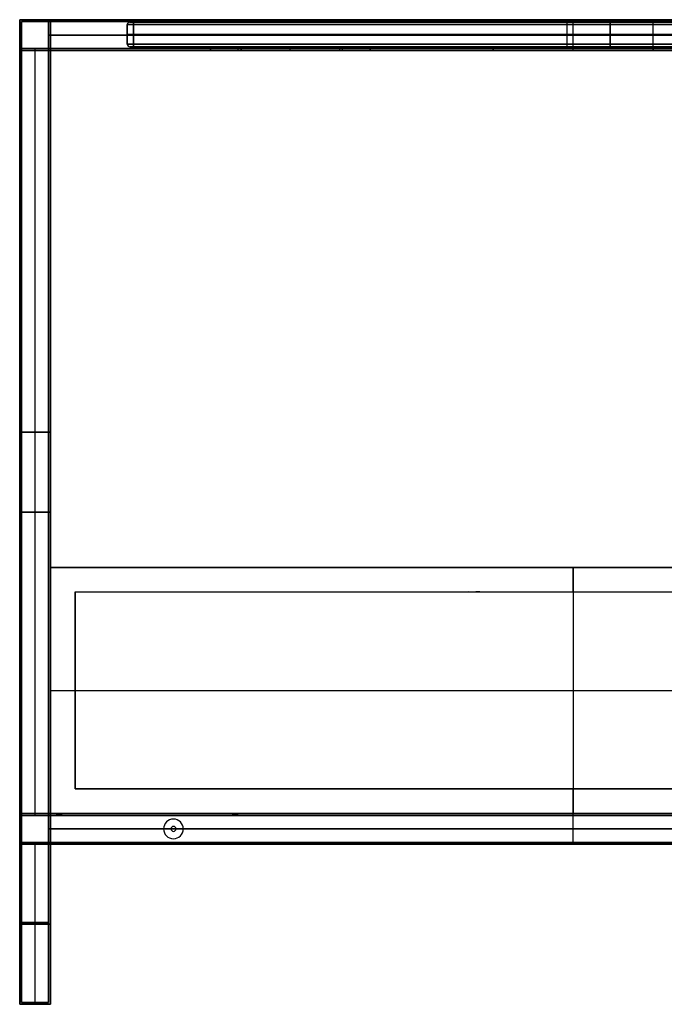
# Model space of a CAD drawing. Header units: millimetres. Extents: x 0 to 900, y 0 to 800.
# Tile 1 of 2: x 0 to 524, y 0 to 800. Entities that reach past the tile are written whole.
import ezdxf

# ---------------------------------------------------------------- set-up
doc = ezdxf.new("R2010")
doc.units = ezdxf.units.MM
doc.header["$MEASUREMENT"] = 0
doc.layers.add('Predefinito', color=7, linetype='Continuous', true_color=0x000000)

# ---------------------------------------------------------------- blocks, each defined once
blk = doc.blocks.new('PIANO MISURA 90 2018')
at = {"layer": 'Predefinito'}
for p, q in [((-392.5, 2), (-392.5, 18)), ((-390.5, 20), (-35, 20)), ((-35, 0), (-35, 20)), ((0, 20, -35), (0, 0, -35)), ((0, 0, 35), (0, 20, 35)), ((0, 20, 245.5), (0, 20, 35)), ((0, 20, -35), (0, 20, -245.5)), ((0, 2, 247.5), (0, 18, 247.5)), ((0, 2, -247.5), (0, 18, -247.5)), ((35, 20), (390.5, 20)), ((35, 0), (35, 20)), ((392.5, 2), (392.5, 18)), ((-392.5, 10, 242.5), (-392.5, 10, -242.5)), ((387.5, 10, 247.5), (-387.5, 10, 247.5)), ((-387.5, 10, -247.5), (387.5, 10, -247.5)), ((392.5, 10, -242.5), (392.5, 10, 242.5)), ((-390.5, 0), (-35, 0)), ((0, 0, 245.5), (0, 0, 35)), ((0, 0, -35), (0, 0, -245.5)), ((35, 0), (390.5, 0))]:
    blk.add_line(p, q, dxfattribs=at)
for centre, start, end in [((-390.5, 18, 242.5), 90, 180), ((-390.5, 18, -242.5), 90, 180), ((-390.5, 18), 90, 180), ((390.5, 18, 242.5), 360, 90), ((390.5, 18, -242.5), 360, 90), ((390.5, 18), 0, 90), ((-390.5, 2, 242.5), 180, 270), ((-390.5, 2, -242.5), 180, 270), ((-390.5, 2), 180, 270), ((390.5, 2, 242.5), 270, 0), ((390.5, 2, -242.5), 270, 0), ((390.5, 2), 270, 0)]:
    blk.add_arc(centre, 2, start, end, dxfattribs=at)
at = {"layer": 'Predefinito', "extrusion": (0, 1, 0)}
for centre, radius, start, end in [((387.5, -242.5, 18), 5, 270, 0), ((387.5, 242.5, 18), 5, 360, 90), ((387.5, -242.5, 20), 3, 270, 0), ((387.5, 242.5, 20), 3, 0, 90), ((387.5, -242.5, 20), 3, 270, 0), ((0, 0, 20), 35, 270, 90), ((0, 0, 20), 35, 90, 270), ((-387.5, 242.5, 20), 3, 90, 180), ((-387.5, 242.5, 20), 3, 90, 180), ((-387.5, -242.5, 20), 3, 180, 270), ((-387.5, -242.5, 18), 5, 180, 270), ((-387.5, 242.5, 18), 5, 90, 180), ((387.5, -242.5, 10), 5, 270, 0), ((387.5, 242.5, 10), 5, 0, 90), ((0, 0, 10), 35, 270, 90), ((0, 0, 10), 35, 90, 270), ((-387.5, -242.5, 10), 5, 180, 270), ((-387.5, 242.5, 10), 5, 90, 180), ((387.5, 242.5), 3, 0, 90), ((387.5, -242.5), 3, 270, 0), ((-387.5, 242.5), 3, 90, 180), ((-387.5, -242.5), 3, 180, 270)]:
    blk.add_arc(centre, radius, start, end, dxfattribs=at)
at = {"layer": 'Predefinito', "extrusion": (4.47746e-29, 1, -1.18424e-15)}
blk.add_arc((387.5, 242.5, 20), 3, 0, 90, dxfattribs=at)
at = {"layer": 'Predefinito', "extrusion": (1, 0, -2.84217e-14)}
for centre, start, end in [((18, 245.5, -387.5), 0, 90), ((18, -245.5, 387.5), 270, 0), ((2, 245.5, -387.5), 90, 180), ((2, -245.5, 387.5), 180, 270)]:
    blk.add_arc(centre, 2, start, end, dxfattribs=at)
at = {"layer": 'Predefinito', "extrusion": (1, 0, 2.84217e-14)}
for centre, start, end in [((18, -245.5, -387.5), 270, 0), ((18, 245.5, 387.5), 0, 90), ((2, -245.5, -387.5), 180, 270), ((2, 245.5, 387.5), 90, 180)]:
    blk.add_arc(centre, 2, start, end, dxfattribs=at)
at = {"layer": 'Predefinito', "extrusion": (1, 0, 0)}
for centre, start, end in [((18, 245.5), 0, 90), ((18, -245.5), 270, 0), ((2, 245.5), 90, 180), ((2, -245.5), 180, 270)]:
    blk.add_arc(centre, 2, start, end, dxfattribs=at)
at = {"layer": 'Predefinito', "extrusion": (-4.47746e-29, 1, 1.18424e-15)}
blk.add_arc((-387.5, -242.5, 20), 3, 180, 270, dxfattribs=at)
at = {"layer": 'Predefinito', "extrusion": (1.77636e-16, 1, 0)}
blk.add_arc((387.5, 242.5, 2), 5, 0, 90, dxfattribs=at)
at = {"layer": 'Predefinito', "extrusion": (1.77636e-16, 1, 2.98844e-33)}
blk.add_arc((387.5, -242.5, 2), 5, 270, 0, dxfattribs=at)
at = {"layer": 'Predefinito', "extrusion": (3.94746e-16, 1, -2.96059e-16)}
blk.add_arc((387.5, 242.5), 3, 0, 90, dxfattribs=at)
at = {"layer": 'Predefinito', "extrusion": (3.94746e-16, 1, 2.96059e-16)}
blk.add_arc((387.5, -242.5), 3, 270, 0, dxfattribs=at)
at = {"layer": 'Predefinito', "extrusion": (-1.77636e-16, 1, -2.98844e-33)}
blk.add_arc((-387.5, 242.5, 2), 5, 90, 180, dxfattribs=at)
at = {"layer": 'Predefinito', "extrusion": (-1.77636e-16, 1, 0)}
blk.add_arc((-387.5, -242.5, 2), 5, 180, 270, dxfattribs=at)
at = {"layer": 'Predefinito', "extrusion": (-3.94746e-16, 1, -2.96059e-16)}
blk.add_arc((-387.5, 242.5), 3, 90, 180, dxfattribs=at)
at = {"layer": 'Predefinito', "extrusion": (-3.94746e-16, 1, 2.96059e-16)}
blk.add_arc((-387.5, -242.5), 3, 180, 270, dxfattribs=at)
at = {"layer": 'Predefinito', "extrusion": (0, 1, 7.0434e-34)}
blk.add_arc((0, 0), 35, 270, 90, dxfattribs=at)
at = {"layer": 'Predefinito', "extrusion": (0, 1, -7.0434e-34)}
blk.add_arc((0, 0), 35, 90, 270, dxfattribs=at)
at = {"layer": 'Predefinito'}
for points in [[(-392.5, 2, -242.5), (-392.5, 10, -242.5), (-392.5, 18, -242.5)], [(-392.5, 18, 242.5), (-392.5, 10, 242.5), (-392.5, 2, 242.5)], [(-392.5, 18, -242.5), (-392.5, 18), (-392.5, 18, 242.5)], [(-390.5, 20, 242.5), (-390.5, 20), (-390.5, 20, -242.5)], [(-387.5, 20, -245.5), (0, 20, -245.5), (387.5, 20, -245.5)], [(387.5, 20, 245.5), (0, 20, 245.5), (-387.5, 20, 245.5)], [(-387.5, 18, 247.5), (0, 18, 247.5), (387.5, 18, 247.5)], [(-387.5, 2, 247.5), (-387.5, 10, 247.5), (-387.5, 18, 247.5)], [(-387.5, 18, -247.5), (-387.5, 10, -247.5), (-387.5, 2, -247.5)], [(387.5, 18, -247.5), (0, 18, -247.5), (-387.5, 18, -247.5)], [(387.5, 18, 247.5), (387.5, 10, 247.5), (387.5, 2, 247.5)], [(387.5, 2, -247.5), (387.5, 10, -247.5), (387.5, 18, -247.5)], [(390.5, 20, -242.5), (390.5, 20), (390.5, 20, 242.5)], [(392.5, 18, -242.5), (392.5, 10, -242.5), (392.5, 2, -242.5)], [(392.5, 18, 242.5), (392.5, 18), (392.5, 18, -242.5)], [(392.5, 2, 242.5), (392.5, 10, 242.5), (392.5, 18, 242.5)], [(-392.5, 2, 242.5), (-392.5, 2), (-392.5, 2, -242.5)], [(-390.5, 0, 242.5), (-390.5, 0), (-390.5, 0, -242.5)], [(387.5, 2, 247.5), (0, 2, 247.5), (-387.5, 2, 247.5)], [(-387.5, 2, -247.5), (0, 2, -247.5), (387.5, 2, -247.5)], [(-387.5, 0, -245.5), (0, 0, -245.5), (387.5, 0, -245.5)], [(387.5, 0, 245.5), (0, 0, 245.5), (-387.5, 0, 245.5)], [(390.5, 0, -242.5), (390.5, 0), (390.5, 0, 242.5)], [(392.5, 2, -242.5), (392.5, 2), (392.5, 2, 242.5)]]:
    blk.add_open_spline(points, degree=2, dxfattribs=at)
blk = doc.blocks.new('struttura STAND90 2018')
at = {"layer": 'Predefinito'}
for p, q in [((0, 800), (25, 800)), ((0, 775), (0, 800)), ((1.5, 798.5), (23.5, 798.5)), ((1.5, 776.5), (1.5, 798.5)), ((23.5, 776.5), (23.5, 798.5)), ((25, 775), (25, 800)), ((450, 775, 275), (450, 800, 275)), ((450, 775, -275), (450, 800, -275)), ((450, 800, 275), (450, 800, 250)), ((450, 800, -250), (450, 800, -275)), ((450, 778, -250), (450, 800, -250)), ((450, 778, 250), (450, 800, 250)), ((450, 776.5, 273.5), (450, 798.5, 273.5)), ((450, 776.5, -273.5), (450, 798.5, -273.5)), ((450, 798.5, 273.5), (450, 798.5, 251.5)), ((450, 798.5, -251.5), (450, 798.5, -273.5)), ((450, 776.5, -251.5), (450, 798.5, -251.5)), ((450, 776.5, 251.5), (450, 798.5, 251.5)), ((23.5, 787.5, -251.5), (23.5, 787.5, 251.5)), ((23.5, 787.5, -251.5), (876.5, 787.5, -251.5)), ((876.5, 787.5, 251.5), (23.5, 787.5, 251.5)), ((25, 787.5, -250), (25, 787.5, 250)), ((25, 787.5, -250), (875, 787.5, -250)), ((875, 787.5, 250), (25, 787.5, 250)), ((1.5, 776.5), (23.5, 776.5)), ((12.5, 153.5, 251.5), (12.5, 776.5, 251.5)), ((12.5, 153.5, -251.5), (12.5, 776.5, -251.5)), ((12.5, 776.5, 251.5), (12.5, 776.5, -251.5)), ((23.5, 153.5, -262.5), (23.5, 776.5, -262.5)), ((23.5, 776.5, -262.5), (876.5, 776.5, -262.5)), ((23.5, 776.5, 262.5), (876.5, 776.5, 262.5)), ((155, 775, 237.5), (155, 778, 237.5)), ((155, 778, 237.5), (285, 778, 237.5)), ((155, 775, -237.5), (155, 778, -237.5)), ((155, 778, -237.5), (285, 778, -237.5)), ((285, 776.5, 225), (155, 776.5, 225)), ((155, 776.5, 225), (155, 776.5, 250)), ((155, 776.5, -250), (155, 776.5, -225)), ((155, 776.5, -225), (285, 776.5, -225)), ((177.5, 775, 243), (177.5, 778, 243)), ((177.5, 775, -243), (177.5, 778, -243)), ((260, 776.5, 240.5), (180, 776.5, 240.5)), ((180, 776.5, 245.5), (260, 776.5, 245.5)), ((260, 776.5, -245.5), (180, 776.5, -245.5)), ((180, 776.5, -240.5), (260, 776.5, -240.5)), ((220, 775, 225), (220, 778, 225)), ((220, 778, 225), (220, 778, 240.5)), ((220, 778, 245.5), (220, 778, 250)), ((220, 775, -225), (220, 778, -225)), ((220, 778, -250), (220, 778, -245.5)), ((220, 778, -240.5), (220, 778, -225)), ((220, 775, 240.5), (220, 778, 240.5)), ((220, 775, 245.5), (220, 778, 245.5)), ((220, 775, -245.5), (220, 778, -245.5)), ((220, 775, -240.5), (220, 778, -240.5)), ((260, 778, 245.5), (260, 775, 245.5)), ((260, 778, -240.5), (260, 775, -240.5)), ((262.5, 775, 243), (262.5, 778, 243)), ((262.5, 775, -243), (262.5, 778, -243)), ((285, 775, 237.5), (285, 778, 237.5)), ((285, 775, -237.5), (285, 778, -237.5)), ((285, 776.5, 250), (285, 776.5, 225)), ((285, 776.5, -225), (285, 776.5, -250)), ((385, 775, 237.5), (385, 778, 237.5)), ((385, 778, 237.5), (515, 778, 237.5)), ((385, 775, -237.5), (385, 778, -237.5)), ((385, 778, -237.5), (515, 778, -237.5)), ((385, 776.5, 225), (385, 776.5, 250)), ((515, 776.5, 225), (385, 776.5, 225)), ((385, 776.5, -250), (385, 776.5, -225)), ((385, 776.5, -225), (515, 776.5, -225)), ((450, 775, 225), (450, 778, 225)), ((450, 778, 250), (450, 778, 225)), ((450, 775, -225), (450, 778, -225)), ((450, 778, -225), (450, 778, -250)), ((450, 776.5, -251.5), (450, 776.5, -273.5)), ((450, 776.5, 273.5), (450, 776.5, 251.5)), ((515, 778, 237.5), (515, 775, 237.5)), ((515, 778, -237.5), (515, 775, -237.5)), ((515, 776.5, 225), (515, 776.5, 250)), ((515, 776.5, -250), (515, 776.5, -225)), ((0, 775), (25, 775)), ((12.5, 155, 250), (12.5, 775, 250)), ((12.5, 155, -250), (12.5, 775, -250)), ((12.5, 775, 250), (12.5, 775, -250)), ((25, 155, -262.5), (25, 775, -262.5)), ((155, 775, -250), (285, 775, -250)), ((155, 775, 250), (285, 775, 250)), ((385, 775, -250), (515, 775, -250)), ((385, 775, 250), (515, 775, 250)), ((450, 775, -225), (450, 775, -275)), ((450, 775, 275), (450, 775, 225)), ((25, 465, 250), (0, 465, 250)), ((0, 465, -250), (25, 465, -250)), ((23.5, 465, 251.5), (1.5, 465, 251.5)), ((1.5, 465, -251.5), (23.5, 465, -251.5)), ((23.5, 465, -273.5), (23.5, 465, -251.5)), ((25, 465, -275), (25, 465, -250)), ((23.5, 400, 273.5), (1.5, 400, 273.5)), ((1.5, 400, -273.5), (23.5, 400, -273.5)), ((1.5, 400, -273.5), (1.5, 400, -251.5)), ((1.5, 400, 251.5), (1.5, 400, 273.5)), ((25, 400, 275), (0, 400, 275)), ((0, 400, -275), (25, 400, -275)), ((0, 400, -275), (0, 400, -250)), ((0, 400, 250), (0, 400, 275)), ((23.5, 389, 251.5), (23.5, 389, 273.5)), ((25, 387.5, 250), (25, 387.5, 275)), ((0, 130), (0, 155)), ((0, 155), (25, 155)), ((1.5, 131.5), (1.5, 153.5)), ((1.5, 153.5), (23.5, 153.5)), ((23.5, 131.5, -50), (23.5, 153.5, -50)), ((23.5, 131.5, 223.5), (23.5, 153.5, 223.5)), ((23.5, 153.5, -262.5), (173, 153.5, -262.5)), ((25, 130, -50), (25, 155, -50)), ((25, 130, 225), (25, 155, 225)), ((25, 155, -262.5), (173, 155, -262.5)), ((30, 155, 162.5), (30, 153.5, 162.5)), ((32, 153.5, 164.5), (32, 155, 164.5)), ((32, 155, 160.5), (32, 153.5, 160.5)), ((34, 155, 162.5), (34, 153.5, 162.5)), ((173, 155, -262.5), (173, 153.5, -262.5)), ((175, 153.5, -260.5), (175, 155, -260.5)), ((175, 155, -264.5), (175, 153.5, -264.5)), ((177, 155, -262.5), (723, 155, -262.5)), ((177, 155, -262.5), (177, 153.5, -262.5)), ((177, 153.5, -262.5), (723, 153.5, -262.5)), ((450, 130, -275), (450, 155, -275)), ((450, 155, 175), (450, 155, 150)), ((450, 130, 175), (450, 155, 175)), ((450, 130, 150), (450, 155, 150)), ((450, 130, -250), (450, 155, -250)), ((450, 155, -250), (450, 155, -275)), ((450, 131.5, -273.5), (450, 153.5, -273.5)), ((450, 153.5, 173.5), (450, 153.5, 151.5)), ((450, 131.5, 173.5), (450, 153.5, 173.5)), ((450, 131.5, 151.5), (450, 153.5, 151.5)), ((450, 131.5, -251.5), (450, 153.5, -251.5)), ((450, 153.5, -251.5), (450, 153.5, -273.5)), ((125, 150.5, -251.5), (125, 150.5, -250)), ((125, 144.5, -275), (125, 144.5, -273.5)), ((23.5, 142.5, -251.5), (23.5, 142.5, 151.5)), ((876.5, 142.5, 173.5), (23.5, 142.5, 173.5)), ((23.5, 142.5, 151.5), (876.5, 142.5, 151.5)), ((117, 142.5, -251.5), (23.5, 142.5, -251.5)), ((25, 142.5, -250), (25, 142.5, 150)), ((875, 142.5, 175), (25, 142.5, 175)), ((25, 142.5, 150), (875, 142.5, 150)), ((117, 142.5, -250), (25, 142.5, -250)), ((117, 142.5, -250), (117, 142.5, -251.5)), ((123, 142.5, -273.5), (123, 142.5, -275)), ((125, 140.5, -275), (125, 140.5, -273.5)), ((127, 142.5, -275), (127, 142.5, -273.5)), ((133, 142.5, -251.5), (133, 142.5, -250)), ((767, 142.5, -250), (133, 142.5, -250)), ((767, 142.5, -251.5), (133, 142.5, -251.5)), ((0, 130), (25, 130)), ((1.5, 131.5), (23.5, 131.5)), ((12.5, 1.5, 251.5), (12.5, 131.5, 251.5)), ((12.5, 1.5, -251.5), (12.5, 131.5, -251.5)), ((12.5, 0, 250), (12.5, 130, 250)), ((12.5, 0, -250), (12.5, 130, -250)), ((23.5, 1.5, -262.5), (23.5, 131.5, -262.5)), ((23.5, 131.5, -262.5), (170, 131.5, -262.5)), ((25, 0, -262.5), (25, 130, -262.5)), ((25, 130, -262.5), (170, 130, -262.5)), ((27, 131.5, 162.5), (27, 130, 162.5)), ((32, 130, 167.5), (32, 131.5, 167.5)), ((32, 131.5, 157.5), (32, 130, 157.5)), ((37, 131.5, 162.5), (37, 130, 162.5)), ((125, 134.5, -251.5), (125, 134.5, -250)), ((170, 131.5, -262.5), (170, 130, -262.5)), ((175, 130, -257.5), (175, 131.5, -257.5)), ((175, 131.5, -267.5), (175, 130, -267.5)), ((180, 131.5, -262.5), (720, 131.5, -262.5)), ((180, 131.5, -262.5), (180, 130, -262.5)), ((180, 130, -262.5), (720, 130, -262.5)), ((450, 131.5, 151.5), (450, 131.5, 173.5)), ((450, 131.5, -273.5), (450, 131.5, -251.5)), ((450, 130, 150), (450, 130, 175)), ((450, 130, -275), (450, 130, -250)), ((25, 65, 250), (0, 65, 250)), ((0, 65, -250), (25, 65, -250)), ((23.5, 66.5, 251.5), (1.5, 66.5, 251.5)), ((1.5, 66.5, -251.5), (23.5, 66.5, -251.5)), ((23.5, 66.5, -273.5), (23.5, 66.5, -251.5)), ((25, 65, -275), (25, 65, -250)), ((0, 0, 262.5), (8.5, 0, 262.5)), ((0, 0, -262.5), (8.5, 0, -262.5)), ((1.5, 1.5, 262.5), (8.5, 1.5, 262.5)), ((1.5, 1.5, -262.5), (8.5, 1.5, -262.5)), ((8.5, 1.5, -262.5), (8.5, 0, -262.5)), ((8.5, 1.5, 262.5), (8.5, 0, 262.5)), ((12.5, 0, -258.5), (12.5, 1.5, -258.5)), ((12.5, 1.5, -266.5), (12.5, 0, -266.5)), ((12.5, 0, 266.5), (12.5, 1.5, 266.5)), ((12.5, 1.5, 258.5), (12.5, 0, 258.5)), ((12.5, 1.5, 273.5), (12.5, 1.5, 266.5)), ((12.5, 1.5, 258.5), (12.5, 1.5, 251.5)), ((12.5, 1.5, -251.5), (12.5, 1.5, -258.5)), ((12.5, 1.5, -266.5), (12.5, 1.5, -273.5)), ((12.5, 0, 275), (12.5, 0, 266.5)), ((12.5, 0, 258.5), (12.5, 0, 250)), ((12.5, 0, -250), (12.5, 0, -258.5)), ((12.5, 0, -266.5), (12.5, 0, -275)), ((16.5, 1.5, 262.5), (23.5, 1.5, 262.5)), ((16.5, 1.5, -262.5), (23.5, 1.5, -262.5)), ((16.5, 1.5, 262.5), (16.5, 0, 262.5)), ((16.5, 1.5, -262.5), (16.5, 0, -262.5)), ((16.5, 0, 262.5), (25, 0, 262.5)), ((16.5, 0, -262.5), (25, 0, -262.5))]:
    blk.add_line(p, q, dxfattribs=at)
at = {"layer": 'Predefinito', "extrusion": (0, 1, 0)}
for centre, radius, start, end in [((-180, 243, 778), 2.5, 270, 90), ((-180, -243, 778), 2.5, 270, 90), ((-180, 243, 776.5), 2.5, 270, 90), ((-180, -243, 776.5), 2.5, 270, 90), ((-260, 243, 778), 2.5, 90, 270), ((-260, -243, 778), 2.5, 90, 270), ((-260, 243, 776.5), 2.5, 90, 270), ((-260, -243, 776.5), 2.5, 90, 270), ((-180, 243, 775), 2.5, 270, 90), ((-180, -243, 775), 2.5, 270, 90), ((-260, 243, 775), 2.5, 90, 270), ((-260, -243, 775), 2.5, 90, 270), ((-32, 162.5, 155), 2, 270, 90), ((-32, 162.5, 154.25), 2, 270, 90), ((-32, 162.5, 155), 2, 90, 270), ((-32, 162.5, 154.25), 2, 90, 270), ((-175, -262.5, 155), 2, 270, 90), ((-175, -262.5, 154.25), 2, 270, 90), ((-175, -262.5, 155), 2, 90, 270), ((-175, -262.5, 154.25), 2, 90, 270), ((-32, 162.5, 131.5), 5, 270, 90), ((-32, 162.5, 130.75), 5, 270, 90), ((-32, 162.5, 130), 5, 270, 90), ((-32, 162.5, 131.5), 5, 90, 270), ((-32, 162.5, 130.75), 5, 90, 270), ((-32, 162.5, 130), 5, 90, 270), ((-175, -262.5, 131.5), 5, 270, 90), ((-175, -262.5, 130.75), 5, 270, 90), ((-175, -262.5, 130), 5, 270, 90), ((-175, -262.5, 131.5), 5, 90, 270), ((-175, -262.5, 130.75), 5, 90, 270), ((-175, -262.5, 130), 5, 90, 270), ((-12.5, -262.5, 0.75), 4, 270, 90), ((-12.5, 262.5, 0.75), 4, 270, 90), ((-12.5, 262.5, 0.75), 4, 90, 270), ((-12.5, -262.5, 0.75), 4, 90, 270)]:
    blk.add_arc(centre, radius, start, end, dxfattribs=at)
at = {"layer": 'Predefinito', "extrusion": (0, 1, -7.10543e-15)}
for centre in [(-32, 162.5, 153.5), (-175, -262.5, 153.5)]:
    blk.add_arc(centre, 2, 270, 90, dxfattribs=at)
at = {"layer": 'Predefinito', "extrusion": (0, 1, 7.10543e-15)}
for centre in [(-32, 162.5, 153.5), (-175, -262.5, 153.5)]:
    blk.add_arc(centre, 2, 90, 270, dxfattribs=at)
at = {"layer": 'Predefinito'}
for centre, radius, start, end in [((125, 142.5, -251.5), 8, 0, 180), ((125, 142.5, -250), 8, 0, 180), ((125, 142.5, -250.75), 8, 0, 180), ((125, 142.5, -275), 2, 0, 180), ((125, 142.5, -273.5), 2, 0, 180), ((125, 142.5, -274.25), 2, 0, 180), ((125, 142.5, -251.5), 8, 180, 0), ((125, 142.5, -250), 8, 180, 0), ((125, 142.5, -250.75), 8, 180, 0), ((125, 142.5, -275), 2, 180, 360), ((125, 142.5, -273.5), 2, 180, 360), ((125, 142.5, -274.25), 2, 180, 0)]:
    blk.add_arc(centre, radius, start, end, dxfattribs=at)
at = {"layer": 'Predefinito', "extrusion": (0, 1, 2.77556e-17)}
for centre in [(-12.5, -262.5, 1.5), (-12.5, 262.5, 1.5)]:
    blk.add_arc(centre, 4, 270, 90, dxfattribs=at)
at = {"layer": 'Predefinito', "extrusion": (-1.38778e-17, 1, -3.85186e-34)}
for centre in [(-12.5, -262.5), (-12.5, 262.5)]:
    blk.add_arc(centre, 4, 270, 90, dxfattribs=at)
at = {"layer": 'Predefinito', "extrusion": (0, 1, -2.77556e-17)}
for centre in [(-12.5, 262.5, 1.5), (-12.5, -262.5, 1.5)]:
    blk.add_arc(centre, 4, 90, 270, dxfattribs=at)
at = {"layer": 'Predefinito', "extrusion": (1.38778e-17, 1, 3.85186e-34)}
for centre in [(-12.5, 262.5), (-12.5, -262.5)]:
    blk.add_arc(centre, 4, 90, 270, dxfattribs=at)
at = {"layer": 'Predefinito'}
for points in [[(0, 800, 275), (450, 800, 275), (900, 800, 275)], [(0, 0, 275), (0, 400, 275), (0, 800, 275)], [(0, 800, -275), (0, 400, -275), (0, 0, -275)], [(900, 800, -275), (450, 800, -275), (0, 800, -275)], [(0, 800, 275), (0, 800), (0, 800, -275)], [(1.5, 1.5, 273.5), (1.5, 400, 273.5), (1.5, 798.5, 273.5)], [(1.5, 798.5, 273.5), (450, 798.5, 273.5), (898.5, 798.5, 273.5)], [(1.5, 798.5, -273.5), (1.5, 400, -273.5), (1.5, 1.5, -273.5)], [(898.5, 798.5, -273.5), (450, 798.5, -273.5), (1.5, 798.5, -273.5)], [(1.5, 798.5, 273.5), (1.5, 798.5), (1.5, 798.5, -273.5)], [(23.5, 798.5, 251.5), (23.5, 798.5), (23.5, 798.5, -251.5)], [(23.5, 798.5, -251.5), (23.5, 787.5, -251.5), (23.5, 776.5, -251.5)], [(23.5, 776.5, 251.5), (23.5, 787.5, 251.5), (23.5, 798.5, 251.5)], [(23.5, 798.5, 251.5), (450, 798.5, 251.5), (876.5, 798.5, 251.5)], [(876.5, 798.5, -251.5), (450, 798.5, -251.5), (23.5, 798.5, -251.5)], [(25, 800, 250), (25, 800), (25, 800, -250)], [(25, 775, 250), (25, 787.5, 250), (25, 800, 250)], [(25, 800, -250), (25, 787.5, -250), (25, 775, -250)], [(25, 800, 250), (450, 800, 250), (875, 800, 250)], [(875, 800, -250), (450, 800, -250), (25, 800, -250)], [(1.5, 776.5, 251.5), (12.5, 776.5, 251.5), (23.5, 776.5, 251.5)], [(1.5, 153.5, 251.5), (1.5, 465, 251.5), (1.5, 776.5, 251.5)], [(1.5, 776.5, -251.5), (1.5, 465, -251.5), (1.5, 153.5, -251.5)], [(23.5, 776.5, -251.5), (12.5, 776.5, -251.5), (1.5, 776.5, -251.5)], [(1.5, 776.5, 251.5), (1.5, 776.5), (1.5, 776.5, -251.5)], [(23.5, 153.5, -251.5), (23.5, 465, -251.5), (23.5, 776.5, -251.5)], [(23.5, 776.5, -251.5), (23.5, 776.5, -262.5), (23.5, 776.5, -273.5)], [(23.5, 776.5, -273.5), (23.5, 465, -273.5), (23.5, 153.5, -273.5)], [(23.5, 1.5, 273.5), (23.5, 389, 273.5), (23.5, 776.5, 273.5)], [(23.5, 776.5, 273.5), (23.5, 776.5, 262.5), (23.5, 776.5, 251.5)], [(23.5, 776.5, 251.5), (23.5, 465, 251.5), (23.5, 153.5, 251.5)], [(23.5, 776.5, -251.5), (23.5, 776.5), (23.5, 776.5, 251.5)], [(876.5, 776.5, 273.5), (450, 776.5, 273.5), (23.5, 776.5, 273.5)], [(23.5, 776.5, -273.5), (450, 776.5, -273.5), (876.5, 776.5, -273.5)], [(23.5, 776.5, -251.5), (450, 776.5, -251.5), (876.5, 776.5, -251.5)], [(876.5, 776.5, 251.5), (450, 776.5, 251.5), (23.5, 776.5, 251.5)], [(155, 775, -250), (155, 776.5, -250), (155, 778, -250)], [(155, 778, -250), (220, 778, -250), (285, 778, -250)], [(285, 778, 250), (220, 778, 250), (155, 778, 250)], [(155, 778, 250), (155, 776.5, 250), (155, 775, 250)], [(155, 775, 225), (155, 776.5, 225), (155, 778, 225)], [(155, 778, 225), (220, 778, 225), (285, 778, 225)], [(155, 778, 250), (155, 778, 237.5), (155, 778, 225)], [(155, 775, -225), (155, 776.5, -225), (155, 778, -225)], [(155, 778, -225), (155, 778, -237.5), (155, 778, -250)], [(285, 778, -225), (220, 778, -225), (155, 778, -225)], [(180, 778, 240.5), (220, 778, 240.5), (260, 778, 240.5)], [(260, 778, 245.5), (220, 778, 245.5), (180, 778, 245.5)], [(180, 778, -245.5), (220, 778, -245.5), (260, 778, -245.5)], [(260, 778, -240.5), (220, 778, -240.5), (180, 778, -240.5)], [(180, 775, 240.5), (180, 776.5, 240.5), (180, 778, 240.5)], [(180, 778, 245.5), (180, 776.5, 245.5), (180, 775, 245.5)], [(180, 775, -245.5), (180, 776.5, -245.5), (180, 778, -245.5)], [(180, 778, -240.5), (180, 776.5, -240.5), (180, 775, -240.5)], [(260, 778, 240.5), (260, 776.5, 240.5), (260, 775, 240.5)], [(260, 778, -245.5), (260, 776.5, -245.5), (260, 775, -245.5)], [(285, 778, -250), (285, 776.5, -250), (285, 775, -250)], [(285, 775, 250), (285, 776.5, 250), (285, 778, 250)], [(285, 775, 225), (285, 776.5, 225), (285, 778, 225)], [(285, 778, 225), (285, 778, 237.5), (285, 778, 250)], [(285, 775, -225), (285, 776.5, -225), (285, 778, -225)], [(285, 778, -250), (285, 778, -237.5), (285, 778, -225)], [(385, 775, -250), (385, 776.5, -250), (385, 778, -250)], [(385, 778, -250), (450, 778, -250), (515, 778, -250)], [(385, 778, 250), (385, 776.5, 250), (385, 775, 250)], [(515, 778, 250), (450, 778, 250), (385, 778, 250)], [(385, 778, 250), (385, 778, 237.5), (385, 778, 225)], [(385, 778, 225), (385, 776.5, 225), (385, 775, 225)], [(385, 778, 225), (450, 778, 225), (515, 778, 225)], [(385, 775, -225), (385, 776.5, -225), (385, 778, -225)], [(385, 778, -225), (385, 778, -237.5), (385, 778, -250)], [(515, 778, -225), (450, 778, -225), (385, 778, -225)], [(515, 778, -250), (515, 776.5, -250), (515, 775, -250)], [(515, 775, 250), (515, 776.5, 250), (515, 778, 250)], [(515, 778, 225), (515, 776.5, 225), (515, 775, 225)], [(515, 778, 225), (515, 778, 237.5), (515, 778, 250)], [(515, 775, -225), (515, 776.5, -225), (515, 778, -225)], [(515, 778, -250), (515, 778, -237.5), (515, 778, -225)], [(0, 155, 250), (0, 465, 250), (0, 775, 250)], [(0, 775, 250), (12.5, 775, 250), (25, 775, 250)], [(0, 775, -250), (0, 465, -250), (0, 155, -250)], [(25, 775, -250), (12.5, 775, -250), (0, 775, -250)], [(0, 775, 250), (0, 775), (0, 775, -250)], [(25, 775, -275), (25, 465, -275), (25, 155, -275)], [(25, 775, -250), (25, 775, -262.5), (25, 775, -275)], [(25, 155, -250), (25, 465, -250), (25, 775, -250)], [(25, 775, 250), (25, 465, 250), (25, 155, 250)], [(25, 775, 275), (25, 775, 262.5), (25, 775, 250)], [(25, 0, 275), (25, 387.5, 275), (25, 775, 275)], [(25, 775, -250), (25, 775), (25, 775, 250)], [(875, 775, 275), (450, 775, 275), (25, 775, 275)], [(25, 775, -275), (450, 775, -275), (875, 775, -275)], [(25, 775, -250), (90, 775, -250), (155, 775, -250)], [(155, 775, 250), (90, 775, 250), (25, 775, 250)], [(285, 775, -225), (220, 775, -225), (155, 775, -225)], [(155, 775, -225), (155, 775, -237.5), (155, 775, -250)], [(155, 775, 250), (155, 775, 237.5), (155, 775, 225)], [(155, 775, 225), (220, 775, 225), (285, 775, 225)], [(180, 775, -240.5), (220, 775, -240.5), (260, 775, -240.5)], [(260, 775, -245.5), (220, 775, -245.5), (180, 775, -245.5)], [(180, 775, 245.5), (220, 775, 245.5), (260, 775, 245.5)], [(260, 775, 240.5), (220, 775, 240.5), (180, 775, 240.5)], [(285, 775, -250), (335, 775, -250), (385, 775, -250)], [(285, 775, -250), (285, 775, -237.5), (285, 775, -225)], [(385, 775, 250), (335, 775, 250), (285, 775, 250)], [(285, 775, 225), (285, 775, 237.5), (285, 775, 250)], [(515, 775, -225), (450, 775, -225), (385, 775, -225)], [(385, 775, -225), (385, 775, -237.5), (385, 775, -250)], [(385, 775, 250), (385, 775, 237.5), (385, 775, 225)], [(385, 775, 225), (450, 775, 225), (515, 775, 225)], [(515, 775, -250), (565, 775, -250), (615, 775, -250)], [(515, 775, -250), (515, 775, -237.5), (515, 775, -225)], [(615, 775, 250), (565, 775, 250), (515, 775, 250)], [(515, 775, 225), (515, 775, 237.5), (515, 775, 250)], [(25, 155, 250), (12.5, 155, 250), (0, 155, 250)], [(0, 155, -250), (12.5, 155, -250), (25, 155, -250)], [(0, 155, 250), (0, 155), (0, 155, -250)], [(23.5, 153.5, 251.5), (12.5, 153.5, 251.5), (1.5, 153.5, 251.5)], [(1.5, 153.5, -251.5), (12.5, 153.5, -251.5), (23.5, 153.5, -251.5)], [(1.5, 153.5, 251.5), (1.5, 153.5), (1.5, 153.5, -251.5)], [(23.5, 153.5, -251.5), (23.5, 142.5, -251.5), (23.5, 131.5, -251.5)], [(23.5, 131.5, 151.5), (23.5, 142.5, 151.5), (23.5, 153.5, 151.5)], [(23.5, 153.5, 151.5), (23.5, 153.5, -50), (23.5, 153.5, -251.5)], [(23.5, 153.5, -273.5), (23.5, 153.5, -262.5), (23.5, 153.5, -251.5)], [(23.5, 153.5, 173.5), (23.5, 142.5, 173.5), (23.5, 131.5, 173.5)], [(23.5, 153.5, 251.5), (23.5, 153.5, 212.5), (23.5, 153.5, 173.5)], [(876.5, 153.5, -273.5), (450, 153.5, -273.5), (23.5, 153.5, -273.5)], [(23.5, 153.5, 151.5), (450, 153.5, 151.5), (876.5, 153.5, 151.5)], [(876.5, 153.5, 173.5), (450, 153.5, 173.5), (23.5, 153.5, 173.5)], [(876.5, 153.5, -251.5), (450, 153.5, -251.5), (23.5, 153.5, -251.5)], [(25, 155, -250), (25, 142.5, -250), (25, 130, -250)], [(25, 155, 150), (25, 155, -50), (25, 155, -250)], [(25, 130, 150), (25, 142.5, 150), (25, 155, 150)], [(25, 155, -275), (25, 155, -262.5), (25, 155, -250)], [(25, 155, 175), (25, 142.5, 175), (25, 130, 175)], [(25, 155, 250), (25, 155, 212.5), (25, 155, 175)], [(875, 155, -275), (450, 155, -275), (25, 155, -275)], [(875, 155, 175), (450, 155, 175), (25, 155, 175)], [(25, 155, 150), (450, 155, 150), (875, 155, 150)], [(25, 155, -250), (450, 155, -250), (875, 155, -250)], [(0, 0, 250), (0, 65, 250), (0, 130, 250)], [(0, 130, 250), (12.5, 130, 250), (25, 130, 250)], [(25, 130, -250), (12.5, 130, -250), (0, 130, -250)], [(0, 130, -250), (0, 65, -250), (0, 0, -250)], [(0, 130, -250), (0, 130), (0, 130, 250)], [(1.5, 1.5, 251.5), (1.5, 66.5, 251.5), (1.5, 131.5, 251.5)], [(1.5, 131.5, 251.5), (12.5, 131.5, 251.5), (23.5, 131.5, 251.5)], [(1.5, 131.5, -251.5), (1.5, 66.5, -251.5), (1.5, 1.5, -251.5)], [(23.5, 131.5, -251.5), (12.5, 131.5, -251.5), (1.5, 131.5, -251.5)], [(1.5, 131.5, -251.5), (1.5, 131.5), (1.5, 131.5, 251.5)], [(23.5, 131.5, -251.5), (23.5, 131.5, -262.5), (23.5, 131.5, -273.5)], [(23.5, 131.5, -273.5), (23.5, 66.5, -273.5), (23.5, 1.5, -273.5)], [(23.5, 1.5, -251.5), (23.5, 66.5, -251.5), (23.5, 131.5, -251.5)], [(23.5, 131.5, -251.5), (23.5, 131.5, -50), (23.5, 131.5, 151.5)], [(23.5, 131.5, 173.5), (23.5, 131.5, 212.5), (23.5, 131.5, 251.5)], [(23.5, 131.5, 251.5), (23.5, 66.5, 251.5), (23.5, 1.5, 251.5)], [(23.5, 131.5, -273.5), (450, 131.5, -273.5), (876.5, 131.5, -273.5)], [(23.5, 131.5, 173.5), (450, 131.5, 173.5), (876.5, 131.5, 173.5)], [(876.5, 131.5, 151.5), (450, 131.5, 151.5), (23.5, 131.5, 151.5)], [(23.5, 131.5, -251.5), (450, 131.5, -251.5), (876.5, 131.5, -251.5)], [(25, 130, -250), (25, 130, -262.5), (25, 130, -275)], [(25, 0, -250), (25, 65, -250), (25, 130, -250)], [(25, 130, -275), (25, 65, -275), (25, 0, -275)], [(25, 130, -250), (25, 130, -50), (25, 130, 150)], [(25, 130, 250), (25, 65, 250), (25, 0, 250)], [(25, 130, 175), (25, 130, 212.5), (25, 130, 250)], [(25, 130, -275), (450, 130, -275), (875, 130, -275)], [(875, 130, 150), (450, 130, 150), (25, 130, 150)], [(25, 130, 175), (450, 130, 175), (875, 130, 175)], [(875, 130, -250), (450, 130, -250), (25, 130, -250)], [(25, 0, 250), (12.5, 0, 250), (0, 0, 250)], [(0, 0, -250), (12.5, 0, -250), (25, 0, -250)], [(25, 0, 275), (12.5, 0, 275), (0, 0, 275)], [(0, 0, 275), (0, 0, 262.5), (0, 0, 250)], [(0, 0, -250), (0, 0, -262.5), (0, 0, -275)], [(0, 0, -275), (12.5, 0, -275), (25, 0, -275)], [(23.5, 1.5, 251.5), (12.5, 1.5, 251.5), (1.5, 1.5, 251.5)], [(1.5, 1.5, -251.5), (12.5, 1.5, -251.5), (23.5, 1.5, -251.5)], [(23.5, 1.5, 273.5), (12.5, 1.5, 273.5), (1.5, 1.5, 273.5)], [(1.5, 1.5, 273.5), (1.5, 1.5, 262.5), (1.5, 1.5, 251.5)], [(1.5, 1.5, -251.5), (1.5, 1.5, -262.5), (1.5, 1.5, -273.5)], [(1.5, 1.5, -273.5), (12.5, 1.5, -273.5), (23.5, 1.5, -273.5)], [(23.5, 1.5, -273.5), (23.5, 1.5, -262.5), (23.5, 1.5, -251.5)], [(23.5, 1.5, 251.5), (23.5, 1.5, 262.5), (23.5, 1.5, 273.5)], [(25, 0, -275), (25, 0, -262.5), (25, 0, -250)], [(25, 0, 250), (25, 0, 262.5), (25, 0, 275)]]:
    blk.add_open_spline(points, degree=2, dxfattribs=at)
blk = doc.blocks.new('cassettoSTAND90')
at = {"layer": 'Predefinito'}
for p, q in [((25, -253, 100), (25, 275, 100)), ((25, 275, 100), (875, 275, 100)), ((450, 275, 200), (450, 275)), ((450, -253, 200), (450, 275, 200)), ((450, -253), (450, 275)), ((875, -253, 100), (875, 275, 100)), ((45, -253, 100), (45, 255, 100)), ((45, 255, 100), (855, 255, 100)), ((450, 255, 180), (450, 255, 20)), ((450, -253, 180), (450, 255, 180)), ((450, -253, 20), (450, 255, 20)), ((855, -253, 100), (855, 255, 100)), ((25, 11, 200), (25, 11)), ((875, 11, 200), (25, 11, 200)), ((875, 11), (25, 11)), ((875, 11), (875, 11, 200)), ((45, 1, 180), (45, 1, 20)), ((855, 1, 180), (45, 1, 180)), ((855, 1, 20), (45, 1, 20)), ((855, 1, 20), (855, 1, 180)), ((25, -253, 100), (45, -253, 100)), ((25, -275, 100), (25, -255, 100)), ((25, -255, 100), (875, -255, 100)), ((450, -253), (450, -253, 20)), ((450, -253, 180), (450, -253, 200)), ((450, -275), (450, -255)), ((450, -275, 200), (450, -255, 200)), ((450, -255, 200), (450, -255)), ((855, -253, 100), (875, -253, 100)), ((875, -275, 100), (875, -255, 100)), ((25, -265, 200), (25, -265)), ((25, -265), (875, -265)), ((875, -265, 200), (25, -265, 200)), ((875, -265), (875, -265, 200)), ((25, -275, 100), (875, -275, 100)), ((450, -275, 200), (450, -275))]:
    blk.add_line(p, q, dxfattribs=at)
for points in [[(25, -253), (25, 11), (25, 275)], [(25, 275, 200), (25, 11, 200), (25, -253, 200)], [(25, 275), (25, 275, 100), (25, 275, 200)], [(25, 275), (450, 275), (875, 275)], [(875, 275, 200), (450, 275, 200), (25, 275, 200)], [(875, 275), (875, 11), (875, -253)], [(875, 275, 200), (875, 275, 100), (875, 275)], [(875, -253, 200), (875, 11, 200), (875, 275, 200)], [(45, -253, 20), (45, 1, 20), (45, 255, 20)], [(45, 255, 20), (45, 255, 100), (45, 255, 180)], [(45, 255, 180), (45, 1, 180), (45, -253, 180)], [(45, 255, 20), (450, 255, 20), (855, 255, 20)], [(855, 255, 180), (450, 255, 180), (45, 255, 180)], [(855, 255, 20), (855, 1, 20), (855, -253, 20)], [(855, -253, 180), (855, 1, 180), (855, 255, 180)], [(855, 255, 180), (855, 255, 100), (855, 255, 20)], [(875, -253), (450, -253), (25, -253)], [(25, -253, 200), (450, -253, 200), (875, -253, 200)], [(25, -253), (25, -253, 100), (25, -253, 200)], [(25, -255), (25, -255, 100), (25, -255, 200)], [(25, -275), (25, -265), (25, -255)], [(25, -255, 200), (25, -265, 200), (25, -275, 200)], [(875, -255), (450, -255), (25, -255)], [(25, -255, 200), (450, -255, 200), (875, -255, 200)], [(45, -253, 20), (450, -253, 20), (855, -253, 20)], [(45, -253, 180), (45, -253, 100), (45, -253, 20)], [(855, -253, 180), (450, -253, 180), (45, -253, 180)], [(855, -253, 20), (855, -253, 100), (855, -253, 180)], [(875, -253, 200), (875, -253, 100), (875, -253)], [(875, -275), (875, -265), (875, -255)], [(875, -255, 200), (875, -255, 100), (875, -255)], [(875, -275, 200), (875, -265, 200), (875, -255, 200)], [(25, -275, 200), (25, -275, 100), (25, -275)], [(25, -275), (450, -275), (875, -275)], [(875, -275, 200), (450, -275, 200), (25, -275, 200)], [(875, -275), (875, -275, 100), (875, -275, 200)]]:
    blk.add_open_spline(points, degree=2, dxfattribs=at)
blk = doc.blocks.new('STA 90 01')
at = {"layer": 'Predefinito'}
for name, p in [('struttura STAND90 2018', (0, 0)), ('PIANO MISURA 90 2018', (480, 778))]:
    blk.add_blockref(name, p, dxfattribs=at)
at = {"layer": 'Predefinito', "extrusion": (0, 1, 0), "rotation": 180}
blk.add_blockref('cassettoSTAND90', (0, 0, 155), dxfattribs=at)

msp = doc.modelspace()

# ---------------------------------------------------------------- block references
at = {"layer": 'Predefinito'}
msp.add_blockref('STA 90 01', (0, 0), dxfattribs=at)

doc.saveas('drawing.dxf')
